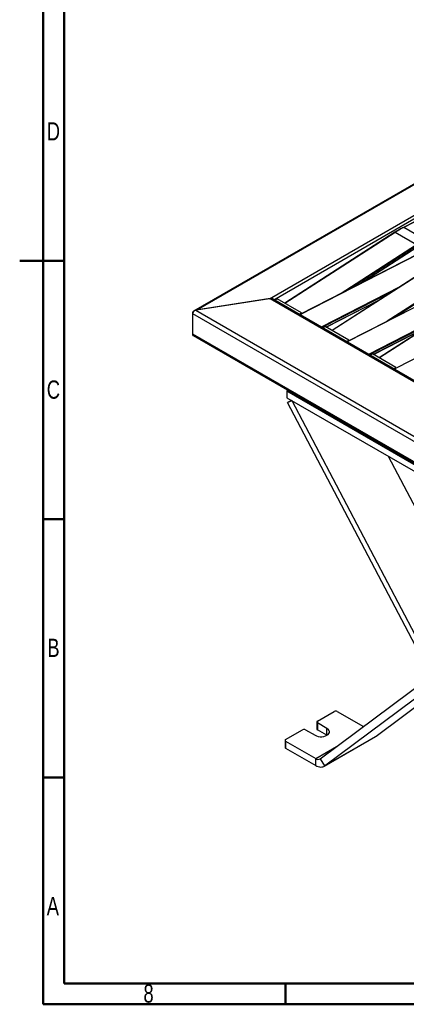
# Model space of a CAD drawing. Header units: millimetres. Extents: x 15 to 4185, y 60 to 2955.
# Tile 1 of 7: x 15 to 756, y 60 to 1947. Entities that reach past the tile are written whole.
import ezdxf

# ---------------------------------------------------------------- set-up
doc = ezdxf.new("R2010")
doc.units = ezdxf.units.MM
doc.header["$LTSCALE"] = 10
doc.styles.add('SLDTEXTSTYLE1', font='TXT', dxfattribs={"width": 0.75})

msp = doc.modelspace()

# ---------------------------------------------------------------- linework, layer by layer
at = {"color": 7, "linetype": 'Continuous', "lineweight": 50}
for p, q in [((60, 60), (60, 2910)), ((100, 100), (100, 2870)), ((14.99, 1485), (100.01, 1485)), ((100, 1485), (60, 1485)), ((100, 990), (60, 990)), ((100, 495), (60, 495)), ((4103.28, 100), (100, 100)), ((525, 100), (525, 60)), ((4140, 60), (60, 60))]:
    msp.add_line(p, q, dxfattribs=at)
at = {"color": 7, "linetype": 'Continuous', "lineweight": 25}
for p, q in [((1264.95, 1917.58), (348.62, 1388.59)), ((354.11, 1390.41), (1263.45, 1915.36)), ((494.12, 1412.45), (1225.27, 1834.54)), ((502.24, 1410.61), (1223.15, 1826.78)), ((980.66, 1666.89), (750.91, 1549.07)), ((981.17, 1666.84), (751.43, 1549.03)), ((792.44, 1525.36), (751.43, 1549.03)), ((734.65, 1539.68), (523.46, 1403.68)), ((735.15, 1539.63), (523.76, 1403.51)), ((776.17, 1515.96), (735.15, 1539.63)), ((776.17, 1515.96), (629.37, 1421.43)), ((776.87, 1514.73), (641.97, 1427.86)), ((776.87, 1511.47), (666.46, 1440.37)), ((668.9, 1441.61), (776.67, 1511.01)), ((779.92, 1498.3), (551.97, 1381.91)), ((780.41, 1498.25), (552.25, 1381.74)), ((825.16, 1487.43), (613.97, 1351.43)), ((825.66, 1487.38), (614.27, 1351.26)), ((866.68, 1463.71), (719.88, 1369.18)), ((867.38, 1462.48), (732.48, 1375.61)), ((743.02, 1434.54), (593.26, 1358.07)), ((870.43, 1446.05), (642.48, 1329.66)), ((870.92, 1446), (642.76, 1329.49)), ((915.66, 1435.18), (704.48, 1299.18)), ((916.17, 1435.13), (704.78, 1299.01)), ((731.13, 1426.88), (594.72, 1357.23)), ((495.23, 1412.63), (353, 1390.24)), ((494.12, 1412.45), (354.11, 1390.41)), ((495.23, 1412.63), (1317.5, 937.95)), ((1318.51, 939.39), (499.95, 1411.94)), ((504.37, 1409.39), (508.97, 1412.05)), ((555.64, 1385.1), (508.97, 1412.05)), ((706.63, 1411.1), (602.61, 1357.99)), ((602.93, 1357.8), (703.99, 1409.4)), ((346.34, 1385.92), (346.34, 1343.46)), ((346.34, 1384.29), (1276.89, 847.09)), ((346.34, 1384.29), (346.34, 1345.09)), ((353, 1390.24), (1278.71, 855.84)), ((551.03, 1382.44), (555.64, 1385.1)), ((555.64, 1383.78), (555.64, 1385.1)), ((833.53, 1382.29), (683.77, 1305.82)), ((960.94, 1393.8), (732.99, 1277.41)), ((961.43, 1393.75), (733.27, 1277.24)), ((596.29, 1356.32), (600.9, 1358.98)), ((646.15, 1332.85), (600.9, 1358.98)), ((821.64, 1374.63), (685.23, 1304.98)), ((797.14, 1358.85), (693.12, 1305.74)), ((346.34, 1345.09), (1276.89, 807.9)), ((348.29, 1341.94), (1276.91, 805.86)), ((693.44, 1305.55), (794.5, 1357.15)), ((641.54, 1330.19), (646.15, 1332.85)), ((646.15, 1331.53), (646.15, 1332.85)), ((686.8, 1304.07), (691.4, 1306.73)), ((736.66, 1280.6), (691.4, 1306.73)), ((732.05, 1277.94), (736.66, 1280.6)), ((736.66, 1279.28), (736.66, 1280.6)), ((529.84, 1237.13), (527.36, 1235.69)), ((527.36, 1235.69), (527.36, 1222.63)), ((527.36, 1235.69), (1095.87, 907.5)), ((527.36, 1222.63), (1095.87, 894.43)), ((536.21, 1217.52), (528.77, 1213.23)), ((537.3, 1216.89), (528.77, 1213.23)), ((1023.46, 272.36), (528.77, 1213.23)), ((1031.98, 276.02), (537.3, 1216.89)), ((904.22, 764.45), (722.58, 1109.93)), ((591.18, 530.49), (803.03, 688.83)), ((599.71, 516.98), (811.56, 675.32)), ((698.7, 574.13), (817.94, 663.25)), ((585.87, 602.55), (618.4, 621.33)), ((624.06, 621.33), (674.08, 592.45)), ((525.06, 567.45), (557.59, 586.22)), ((563.25, 586.22), (581.63, 575.61)), ((584.7, 600.92), (584.7, 587.86)), ((604.26, 588.67), (585.87, 599.29)), ((585.87, 599.29), (585.87, 586.22)), ((604.26, 575.61), (585.87, 586.22)), ((604.26, 575.61), (604.26, 588.67)), ((598.65, 516.29), (697.65, 573.44)), ((599.71, 516.98), (698.7, 574.13)), ((697.65, 573.44), (698.7, 574.13)), ((523.89, 565.81), (523.89, 552.75)), ((525.06, 564.18), (582.65, 530.94)), ((525.06, 564.18), (525.06, 551.12)), ((525.06, 551.12), (582.65, 517.87)), ((582.65, 530.94), (622.73, 554.07)), ((582.65, 517.87), (582.65, 530.94)), ((591.18, 530.49), (599.71, 516.98))]:
    msp.add_line(p, q, dxfattribs=at)
at = {"color": 7, "linetype": 'Continuous', "lineweight": 25, "flags": 128}
for points in [[(581.63, 575.61), (584.43, 574.32), (587.66, 573.42), (591.15, 572.96), (594.74, 572.96), (598.23, 573.42), (601.46, 574.32), (604.26, 575.61), (606.49, 577.23), (608.05, 579.09), (608.85, 581.11), (608.85, 583.18), (608.05, 585.19), (606.49, 587.06), (604.26, 588.67)], [(582.65, 517.87), (585.06, 516.63), (587.45, 515.7), (589.77, 515.09), (592.02, 514.81), (594.16, 514.86), (596.17, 515.24), (598.03, 515.95), (599.71, 516.98)]]:
    msp.add_lwpolyline(points, dxfattribs=at)
at = {"color": 7, "linetype": 'Continuous', "lineweight": 25}
for centre, radius, start, end in [((838.84, 1378.86), 191.31, 117.18638, 122.81716), ((751.13, 1548.6), 0.526, 55.80012, 113.73306), ((734.86, 1539.26), 0.476, 52.60842, 117.35001), ((621.23, 615.87), 6.15, 62.60967, 117.39033), ((560.42, 580.77), 6.15, 62.60967, 117.39033), ((586.71, 588.06), 2.01, 185.6948, 245.62534), ((586.49, 600.92), 1.75, 110.78342, 249.21658), ((525.68, 565.81), 1.75, 110.78342, 249.21658), ((525.89, 552.95), 2.01, 185.6948, 245.62534), ((587.25, 537.12), 7.71, 233.38903, 300.65698)]:
    msp.add_arc(centre, radius, start, end, dxfattribs=at)
for centre, major_axis, ratio, start_param, end_param in [((494.12, 1409.19), (7.75, 1.47), 0.4077195, 0.0613206, 1.493498), ((495.23, 1407.73), (6.5, 2.11), 0.6992012, 0.5628138, 1.3481307), ((354.11, 1387.15), (7.75, 1.47), 0.4077195, 1.493498, 3.0642943), ((353, 1385.34), (6.5, 2.11), 0.6992012, 1.3481307, 2.9189271), ((353, 1346.14), (6.5, 2.11), 0.6992012, 2.9189271, 3.7044065), ((354.11, 1344.68), (7.75, 1.47), 0.4077195, 3.0642943, 3.9641076)]:
    msp.add_ellipse(centre, major_axis=major_axis, ratio=ratio, start_param=start_param, end_param=end_param, dxfattribs=at)
msp.add_open_spline([(750.92, 1549.08), (748.47, 1547.78), (743.04, 1544.92), (737.61, 1541.53), (734.64, 1539.68)], degree=3, knots=[0, 0, 0, 0, 0.4525063, 1, 1, 1, 1], dxfattribs=at)

# ---------------------------------------------------------------- texts
at = {"color": 7, "linetype": 'Continuous', "lineweight": 0, "char_height": 35, "attachment_point": 2, "style": 'SLDTEXTSTYLE1'}
for s, insert in [('D', (79.6, 1750.76)), ('C', (79.64, 1255.76)), ('B', (79.73, 760.76)), ('A', (78.6, 265.76)), ('8', (262.15, 98.26))]:
    msp.add_mtext(s, dxfattribs=dict(at, insert=insert))

doc.saveas('drawing.dxf')
